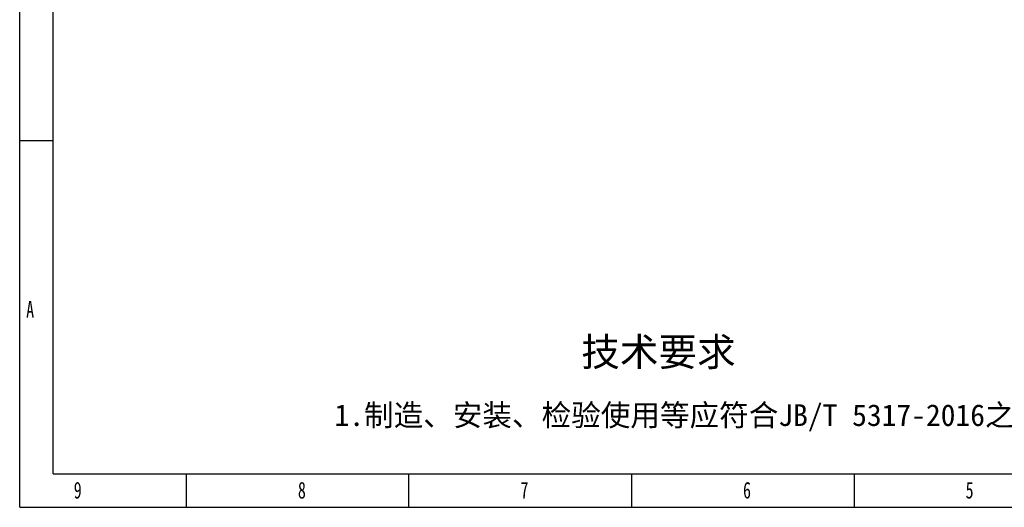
# Model space of a CAD drawing. Header units: millimetres. Extents: x 2819 to 5758, y -64 to 2014.
# Tile 1 of 41: x 2819 to 4280, y -64 to 660. Entities that reach past the tile are written whole.
import ezdxf

# ---------------------------------------------------------------- set-up
doc = ezdxf.new("R2010")
doc.units = ezdxf.units.MM
doc.styles.add('样式 1', font='SimSun.ttf', dxfattribs={"width": 0.7, "height": 2.5})

# ---------------------------------------------------------------- blocks, each defined once
blk = doc.blocks.new('图框')
at = {"lineweight": -3}
for p, q in [((0, 0), (0, 1603.2)), ((38.2, 38.2), (38.2, 1565)), ((38.2, 419.9), (0, 419.9)), ((38.2, 38.2), (2229.1, 38.2)), ((190.9, 0), (190.9, 38.2)), ((445.6, 0), (445.6, 38.2)), ((700.4, 38.2), (700.4, 0)), ((955.2, 38.2), (955.2, 0)), ((0, 0), (2267.3, 0))]:
    blk.add_line(p, q, dxfattribs=at)
at = {"lineweight": -3, "attachment_point": 1, "style": '样式 1'}
for s, insert, char_height, width in [('{\\fSimSun|b0|i0|c134|p2;A}', (7.4, 236.2), 19.085, 11.558), ('9', (61.9, 29.2), 19.1, 11.005), ('8', (318.5, 29.2), 19.1, 9.306), ('7', (573.3, 29.2), 19.1, 8.643), ('{\\fSimSun|b0|i0|c134|p2;6}', (828.1, 29.2), 19.085, 10.165), ('{\\fSimSun|b0|i0|c134|p2;5}', (1082.9, 29.2), 19.085, 11.005)]:
    blk.add_mtext(s, dxfattribs=dict(at, insert=insert, char_height=char_height, width=width))
at = {"lineweight": -3, "attachment_point": 1}
for s, insert, char_height, width in [('{\\fSimSun|b0|i0|c134|p2;技术要求}', (642.9, 194.2), 32.397, 267.651), ('{\\fSimSun|b0|i0|c134|p2;1.制造、安装、检验使用等应符合JB/T 5317-2016之规定}', (360.4, 118), 24.838, 962.738)]:
    blk.add_mtext(s, dxfattribs=dict(at, insert=insert, char_height=char_height, width=width))

msp = doc.modelspace()

# ---------------------------------------------------------------- block references
at = {"xscale": 1.296362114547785, "yscale": 1.296362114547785, "zscale": 1.296362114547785}
msp.add_blockref('图框', (2819.089, -64.011), dxfattribs=at)

doc.saveas('drawing.dxf')
